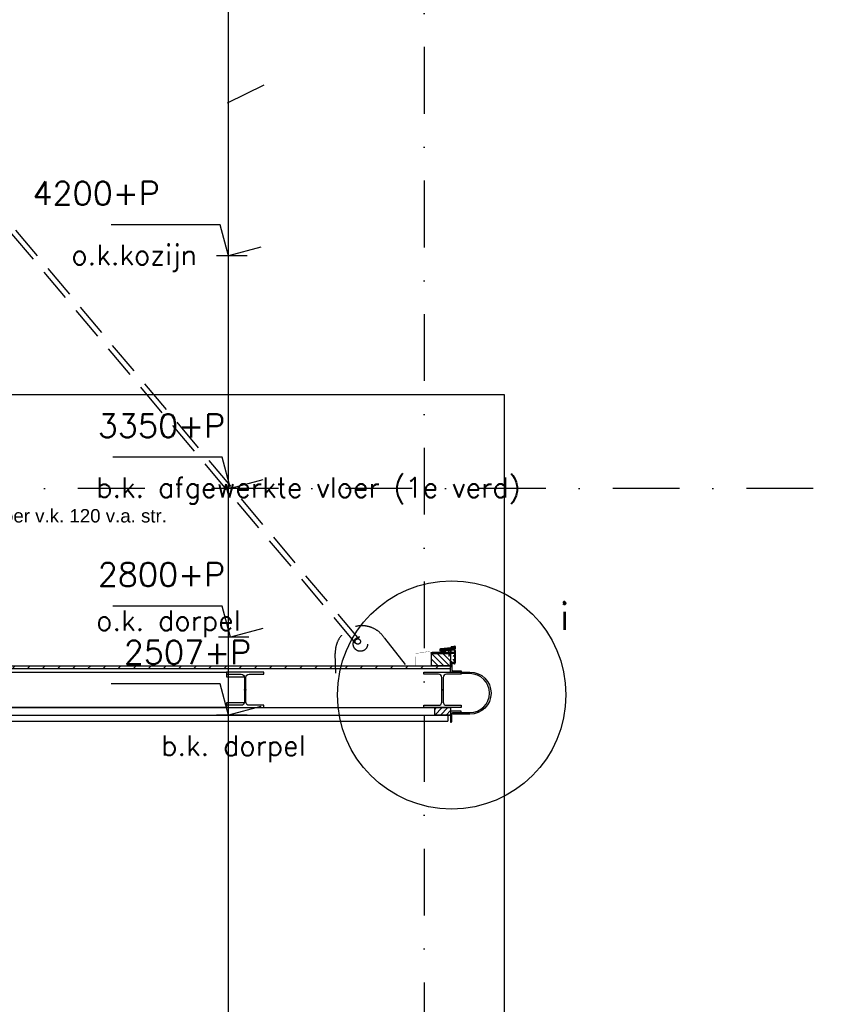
# Model space of a CAD drawing. Extents: x 0 to 317513, y 0 to 193913.
# Tile 39 of 69: x 221756 to 224762, y 93865 to 97550. Entities that reach past the tile are written whole.
import ezdxf

# ---------------------------------------------------------------- set-up
doc = ezdxf.new("R2010")
doc.units = 0
doc.header["$LTSCALE"] = 20
doc.header["$MEASUREMENT"] = 0
doc.header["$PDSIZE"] = -1
for name, pattern in [('CENTER', [5.421053, 3.388158, -0.677632, 0.677632, -0.677632]), ('DASHDOT', [25, 12.5, -6.25, 0, -6.25]), ('DD1', [2.66667, 1.66667, -0.5, 0, -0.5]), ('HIDDEN', [9.375, 6.25, -3.125])]:
    doc.linetypes.add(name, pattern=pattern)
doc.layers.get('0').update_dxf_attribs({"linetype": 'CONTINUOUS'})
for name, color, linetype in [('_DETAILNUMMERS', 4, 'CONTINUOUS'), ('_DETAILNUMMERSTEKST', 4, 'CONTINUOUS'), ('A--01A1_ACEER', 1, 'CONTINUOUS'), ('A--A25--_F--3-', 9, 'CONTINUOUS'), ('A--A35--_F--3-', 9, 'CONTINUOUS'), ('A--A42--_F-23-', 9, 'CONTINUOUS'), ('A--L13DC4_VLOEREN', 4, 'HIDDEN'), ('A--L21D2_BUITENWAND', 2, 'CONTINUOUS'), ('A--L25--', 7, 'CONTINUOUS'), ('A--L25--_F-23-', 7, 'CONTINUOUS'), ('A--L28--', 7, 'CONTINUOUS'), ('A--L28--_F--3-', 1, 'CONTINUOUS'), ('A--L28D1_KONSTRUKTIES', 1, 'CONTINUOUS'), ('A--L28DC1_BUITENKOZIJN', 1, 'HIDDEN'), ('A--L31--', 2, 'CONTINUOUS'), ('A--L42--', 7, 'CONTINUOUS'), ('A--L42--_F-23-', 7, 'CONTINUOUS'), ('A--L47', 7, 'CONTINUOUS'), ('A--M01A1_MAATVOERING', 1, 'CONTINUOUS'), ('A--M01B1_HOOGTE_MAATV', 1, 'CONTINUOUS'), ('A--T$1A-_F123_20', 1, 'CONTINUOUS'), ('A--T01B2_HOOGTE_MAATV', 2, 'CONTINUOUS'), ('A--T01B3_HOOGTE_MAATV', 3, 'CONTINUOUS'), ('STRAMIEN', 8, 'DD1'), ('X--LR---_CP', 7, 'CONTINUOUS')]:
    doc.layers.add(name, color=color, linetype=linetype)
doc.styles.add('EB2', font='ARIAL.TTF')
doc.styles.add('HIEMSTRA', font='romans.shx')
doc.styles.add('HOOGTEXT', font='ROMANS.shx', dxfattribs={"height": 2.5})

# ---------------------------------------------------------------- blocks, each defined once
blk = doc.blocks.new('Q020279-')
at = {"layer": 'A--A25--_F--3-'}
h = blk.add_hatch(dxfattribs=at)
h.set_pattern_fill('ALFALINE', color=256, scale=15, style=0, pattern_type=2)
h.set_pattern_definition([(45, (0, 0), (-10.6066, 10.6066), [])])
h.paths.add_polyline_path([(0, 0), (0, 71), (46, 71), (46, 0)])
at = {"layer": 'A--L25--_F-23-', "color": 2, "linetype": 'Continuous'}
blk.add_lwpolyline([(0, 0), (0, 71), (46, 71), (46, 0)], close=True, dxfattribs=at)
at = {"layer": 'X--LR---_CP'}
for p in [(0, 0), (0, 0), (46, 0)]:
    blk.add_point(p, dxfattribs=at)
blk = doc.blocks.new('Q020550-')
at = {"layer": 'A--L28--_F--3-', "color": 4, "linetype": 'Continuous'}
blk.add_lwpolyline([(0, 0), (0, 40), (3, 40, -0.414214), (5, 38), (5, 8.5, 0.414214), (8.5, 5), (38, 5, -0.414214), (40, 3), (40, 0)], format="xyb", close=True, dxfattribs=at)
at = {"layer": 'X--LR---_CP', "color": 4, "linetype": 'Continuous'}
blk.add_point((0, 0), dxfattribs=at)
blk = doc.blocks.new('*U483')
at = {"layer": 'A--A42--_F-23-', "linetype": 'Continuous'}
h = blk.add_hatch(dxfattribs=at)
h.set_pattern_fill('ALFALINE', color=256, scale=40, style=0)
h.set_pattern_definition([(45, (-221098.976, -95126.88), (-28.284271, 28.284271), [])])
h.paths.add_polyline_path([(0, 0), (0, 5), (2268.2, 5), (2268.2, 0), (2268.2, -5), (0, -5)])
at = {"layer": 'A--L42--_F-23-', "color": 2, "linetype": 'Continuous'}
for points in [[(0, 0), (0, 5), (2268.2, 5), (2268.2, 0)], [(0, 0), (0, -5), (2268.2, -5), (2268.2, 0)]]:
    blk.add_lwpolyline(points, dxfattribs=at)
blk = doc.blocks.new('Q020490-')
at = {"layer": 'A--L28--_F--3-', "color": 4, "linetype": 'Continuous'}
blk.add_lwpolyline([(70, -66.5), (-70, -66.5), (-70, -58), (-14.75, -58, 0.4142136), (-2.75, -46), (-2.75, 46, 0.4142136), (-14.75, 58), (-70, 58), (-70, 66.5), (70, 66.5), (70, 58), (14.75, 58, 0.4142136), (2.75, 46), (2.75, -46, 0.4142136), (14.75, -58), (70, -58)], format="xyb", close=True, dxfattribs=at)
at = {"layer": 'X--LR---_CP'}
for p in [(-2.75, 0), (0, 0), (2.75, 0)]:
    blk.add_point(p, dxfattribs=at)
blk = doc.blocks.new('E100606D_8713350')
at = {"color": 0}
blk.add_lwpolyline([(17.9, 1.6), (20.2, 1.6), (20, 1.8, -0.57735), (20.2, 2.1), (21.5, 2.1), (22.8, 2.1, -0.57735), (23, 1.8), (22.9, 1.6), (25.2, 1.6), (25, 1.8, -0.57735), (25.2, 2.1), (26.5, 2.1), (27.8, 2.1, -0.57735), (28, 1.8), (27.9, 1.6), (30.2, 1.6), (30, 1.8, -0.57735), (30.2, 2.1), (31.5, 2.1), (32.8, 2.1, -0.57735), (33, 1.8), (32.9, 1.6), (35.2, 1.6), (35, 1.8, -0.57735), (35.2, 2.1), (36.5, 2.1), (37.8, 2.1, -0.57735), (38, 1.8), (37.9, 1.6), (40.2, 1.6), (40, 1.8, -0.57735), (40.2, 2.1), (41.5, 2.1), (42.8, 2.1, -0.57735), (43, 1.8), (42.9, 1.6), (45.2, 1.6), (45, 1.8, -0.57735), (45.2, 2.1), (46.5, 2.1), (47.8, 2.1, -0.57735), (48, 1.8), (47.9, 1.6), (50.2, 1.6), (50, 1.8, -0.57735), (50.2, 2.1), (51.5, 2.1), (52.8, 2.1, -0.57735), (53, 1.8), (52.9, 1.6), (55.2, 1.6), (55, 1.8, -0.57735), (55.2, 2.1), (56.5, 2.1), (57.8, 2.1, -0.57735), (58, 1.8), (57.9, 1.6), (60.2, 1.6), (60, 1.8, -0.57735), (60.2, 2.1), (61.5, 2.1), (62.8, 2.1, -0.57735), (63, 1.8), (62.9, 1.6), (65.2, 1.6), (65, 1.8, -0.57735), (65.2, 2.1), (66.5, 2.1), (67.8, 2.1, -0.57735), (68, 1.8), (67.9, 1.6), (70.2, 1.6), (70, 1.8, -0.57735), (70.2, 2.1), (71.5, 2.1), (72.8, 2.1, -0.57735), (73, 1.8), (72.9, 1.6), (78.3, 0.6, -0.912623), (78.3, 0.1), (-5.3, 0.1, 0.414214), (-5.8, -0.4), (-5.8, -1.4, -0.414214), (-6.3, -1.9, -0.414214), (-6.8, -1.4), (-6.8, -0.4, 0.414214), (-7.3, 0.1), (-9.5, 0.1, 0.414214), (-10, -0.4), (-10, -24.7, 0.414214), (-9.5, -25.2), (-7.3, -25.2, 0.414214), (-6.8, -24.7), (-6.8, -23.7, -0.414214), (-6.3, -23.2, -0.414214), (-5.8, -23.7), (-5.8, -25.7, -0.414214), (-6.3, -26.2), (-9.5, -26.2, 0.414214), (-10, -26.7), (-10, -38.7, 0.534511), (-9.3, -39.1), (-1, -35.7, -0.534511), (0, -36.4, -0.303347), (-0.4, -37.1), (-9.4, -40.8, -0.534511), (-11.5, -39.4), (-11.5, 12.6, -0.414214), (-10, 14.1), (0, 14.1, -0.414214), (0.5, 13.6), (0.5, 13.1, -0.414214), (0, 12.6), (-9.5, 12.6, 0.414214), (-10, 12.1), (-10, 2.6, 0.414214), (-9.5, 2.1), (-8.5, 2.1), (-7.2, 2.1, -0.57735), (-7, 1.8), (-7.1, 1.6), (-4.8, 1.6), (-5, 1.8, -0.57735), (-4.8, 2.1), (-3.5, 2.1), (-2.2, 2.1, -0.57735), (-2, 1.8), (-2.1, 1.6), (0.2, 1.6), (0, 1.8, -0.57735), (0.2, 2.1), (1.5, 2.1), (2.8, 2.1, -0.57735), (3, 1.8), (2.9, 1.6), (5.2, 1.6), (5, 1.8, -0.57735), (5.2, 2.1), (6.5, 2.1), (7.8, 2.1, -0.57735), (8, 1.8), (7.9, 1.6), (10.2, 1.6), (10, 1.8, -0.57735), (10.2, 2.1), (11.5, 2.1), (12.8, 2.1, -0.57735), (13, 1.8), (12.9, 1.6), (15.2, 1.6), (15, 1.8, -0.57735), (15.2, 2.1), (16.5, 2.1), (17.8, 2.1, -0.57735), (18, 1.8)], format="xyb", close=True, dxfattribs=at)
blk = doc.blocks.new('HOOGTEP')
at = {"layer": 'A--M01A1_MAATVOERING'}
for p, q in [((0, 0), (0.624, 2.33)), ((0.624, 2.33), (8.794, 2.33)), ((-2.415, 0.647), (0, 0))]:
    blk.add_line(p, q, dxfattribs=at)
at = {"layer": 'A--M01B1_HOOGTE_MAATV'}
blk.add_line((-1.379, 0), (0.911, 0), dxfattribs=at)
at = {"layer": 'A--T01B2_HOOGTE_MAATV', "style": 'HOOGTEXT', "flags": 4}
blk.add_attdef('TEKST', (1.84, -0.671), '', height=1.5, dxfattribs=at)
at = {"layer": 'A--T01B3_HOOGTE_MAATV', "style": 'HOOGTEXT', "flags": 4}
blk.add_attdef('HOOGTE', (1.673, 3.819), '', height=1.75, dxfattribs=at)

msp = doc.modelspace()

# ---------------------------------------------------------------- hatches: boundary and pattern name
at = {"layer": 'A--A35--_F--3-'}
h = msp.add_hatch(dxfattribs=at)
h.set_pattern_fill('ALFALINE', color=256, scale=15, style=0)
h.set_pattern_definition([(45, (27067.329, -21.054), (-10.6066017, 10.6066017), [])])
h.paths.add_polyline_path([(223367.16, 94947.88), (223308.16, 94947.88), (223308.16, 94975.88), (223367.16, 94975.88)])

# ---------------------------------------------------------------- linework, layer by layer
at = {"color": 0}
for p, q in [((223327.05, 95188.42, 0), (223328.01, 95189.38, 0)), ((223327.05, 95187.72, 0), (223327.05, 95188.42, 0)), ((223330.11, 95189.57, 0), (223327.91, 95187.37, 0)), ((223327.92, 95182.33, 0), (223330.09, 95184.5, 0)), ((223328.01, 95193.54, 0), (223331.22, 95197.04, 0)), ((223328.01, 95189.38, 0), (223328.01, 95193.54, 0)), ((223329.8, 95181.65, 0), (223328.2, 95181.65, 0)), ((223331.86, 95195.74, 0), (223329.36, 95193.02, 0)), ((223329.36, 95193.02, 0), (223329.36, 95191.4, 0)), ((223330.71, 95183.15, 0), (223329.8, 95182.23, 0)), ((223329.8, 95182.23, 0), (223329.8, 95181.65, 0)), ((223347.34, 95181.65, 0), (223329.8, 95181.65, 0)), ((223329.91, 95190.91, 0), (223334.04, 95191.27, 0)), ((223330.09, 95184.5, 0), (223344.63, 95185.77, 0)), ((223333.37, 95189.85, 0), (223330.11, 95189.57, 0)), ((223345.71, 95184.46, 0), (223330.71, 95183.15, 0)), ((223331.22, 95197.04, 0), (223368.36, 95200.29, 0)), ((223368.97, 95198.99, 0), (223331.86, 95195.74, 0)), ((223333.26, 95192.2, 0), (223334.23, 95193.58, 0)), ((223333.35, 95191.21, 0), (223333.26, 95192.2, 0)), ((223334.35, 95191.29, 0), (223333.35, 95191.21, 0)), ((223334.28, 95190.76, 0), (223333.37, 95189.85, 0)), ((223334.87, 95185.32, 0), (223334.35, 95191.29, 0)), ((223339.56, 95185.73, 0), (223334.87, 95185.32, 0)), ((223335.69, 95194.42, 0), (223338.77, 95194.69, 0)), ((223338.77, 95194.69, 0), (223354.71, 95196.09, 0)), ((223339.56, 95185.73, 0), (223338.77, 95194.69, 0)), ((223341.55, 95185.9, 0), (223339.56, 95185.73, 0)), ((223352.89, 95193.92, 0), (223340.94, 95192.87, 0)), ((223341.55, 95185.9, 0), (223340.94, 95192.87, 0)), ((223343.94, 95186.11, 0), (223341.55, 95185.9, 0)), ((223343.22, 95188.77, 0), (223344.79, 95186.07, 0)), ((223378.64, 95192.16, 0), (223343.38, 95189.07, 0)), ((223347.34, 95181.65, 0), (223345.71, 95184.46, 0)), ((223345.77, 95187.16, 0), (223348.15, 95183.05, 0)), ((223366.56, 95189.69, 0), (223346.16, 95187.91, 0)), ((223351.14, 95181.65, 0), (223347.34, 95181.65, 0)), ((223348.15, 95183.05, 0), (223350.68, 95183.05, 0)), ((223350.68, 95183.05, 0), (223351.31, 95181.95, 0)), ((223353.24, 95189.94, 0), (223352.89, 95193.92, 0)), ((223357.23, 95190.28, 0), (223353.24, 95189.94, 0)), ((223354.71, 95196.09, 0), (223358.7, 95196.44, 0)), ((223354.71, 95196.09, 0), (223354.81, 95194.97, 0)), ((223362.78, 95195.67, 0), (223354.81, 95194.97, 0)), ((223354.81, 95194.97, 0), (223357.01, 95192.77, 0)), ((223357.01, 95192.77, 0), (223360.99, 95193.12, 0)), ((223357.01, 95192.77, 0), (223357.23, 95190.28, 0)), ((223362.68, 95196.78, 0), (223358.7, 95196.44, 0)), ((223360.99, 95193.12, 0), (223362.78, 95195.67, 0)), ((223361.21, 95190.63, 0), (223360.99, 95193.12, 0)), ((223365.2, 95190.98, 0), (223361.21, 95190.63, 0)), ((223375, 95197.86, 0), (223362.68, 95196.78, 0)), ((223362.78, 95195.67, 0), (223362.68, 95196.78, 0)), ((223364.85, 95194.97, 0), (223376.8, 95196.01, 0)), ((223365.2, 95190.98, 0), (223364.85, 95194.97, 0)), ((223365.83, 95181.95, 0), (223366.32, 95182.8, 0)), ((223369.6, 95181.65, 0), (223366, 95181.65, 0)), ((223366.75, 95183.05, 0), (223367.1, 95183.05, 0)), ((223367.1, 95183.05, 0), (223367.1, 95189.2, 0)), ((223368.36, 95200.29, 0), (223370.69, 95202.62, 0)), ((223368.5, 95189.41, 0), (223368.5, 95183.05, 0)), ((223368.5, 95183.05, 0), (223368.85, 95183.05, 0)), ((223380.9, 95190.95, 0), (223368.96, 95189.9, 0)), ((223368.97, 95198.99, 0), (223373.76, 95203.78, 0)), ((223369.28, 95182.8, 0), (223369.77, 95181.95, 0)), ((223369.4, 95203.75, 0), (223370.49, 95204.85, 0)), ((223370.3, 95203.47, 0), (223369.56, 95203.41, 0)), ((223370.49, 95204.85, 0), (223383.93, 95206.02, 0)), ((223373.76, 95203.78, 0), (223383.12, 95204.6, 0)), ((223378.05, 95200.91, 0), (223375, 95197.86, 0)), ((223375.34, 95200.18, 0), (223379.1, 95203.94, 0)), ((223376.54, 95199.4, 0), (223375.74, 95199.33, 0)), ((223378.25, 95201.11, 0), (223376.54, 95199.4, 0)), ((223377.15, 95192.03, 0), (223376.8, 95196.01, 0)), ((223378.15, 95192.11, 0), (223377.15, 95192.03, 0)), ((223378.15, 95192.11, 0), (223379.06, 95193.2, 0)), ((223379.06, 95193.2, 0), (223378.39, 95200.79, 0)), ((223382.34, 95204.23, 0), (223379.1, 95203.94, 0)), ((223379.1, 95192.66, 0), (223379.1, 95200.76, 0)), ((223380.5, 95202.06, 0), (223383.35, 95202.78, 0)), ((223380.5, 95193.33, 0), (223380.5, 95202.06, 0)), ((223380.5, 95193.33, 0), (223384.8, 95189.03, 0)), ((223380.66, 95200.47, 0), (223380.66, 95201.69, 0)), ((223380.81, 95200.12, 0), (223383.52, 95197.41, 0)), ((223380.9, 95190.95, 0), (223383.4, 95188.45, 0)), ((223381.01, 95201.83, 0), (223382.81, 95200.02, 0)), ((223383.44, 95203.12, 0), (223382.34, 95204.23, 0)), ((223383.4, 95170.15, 0), (223383.4, 95188.45, 0)), ((223383.66, 95200.38, 0), (223383.66, 95204.1, 0)), ((223383.66, 95194.97, 0), (223383.66, 95197.05, 0)), ((223384.16, 95194.47, 0), (223383.66, 95194.97, 0)), ((223384.8, 95189.03, 0), (223384.8, 95141.85, 0)), ((223385.01, 95205.03, 0), (223385.01, 95194.83, 0)), ((223377.8, 95168.9, 0), (223377.8, 95169.15, 0)), ((223377.8, 95143.65, 0), (223377.8, 95145.4, 0)), ((223378.3, 95169.65, 0), (223382.9, 95169.65, 0)), ((223383.4, 95168.4, 0), (223378.3, 95168.4, 0)), ((223378.3, 95145.9, 0), (223378.55, 95145.9, 0)), ((223383.4, 95143.15, 0), (223378.3, 95143.15, 0)), ((223379.05, 95145.4, 0), (223379.05, 95144.4, 0)), ((223379.05, 95144.4, 0), (223383.4, 95144.4, 0)), ((223383.4, 95144.4, 0), (223383.4, 95168.4, 0)), ((223383.4, 95142.85, 0), (223383.4, 95143.15, 0))]:
    msp.add_line(p, q, dxfattribs=at)
at = {"color": 0, "linetype": 'CENTER'}
msp.add_line((223358.7, 95196.44, 0), (223361.31, 95166.61, 0), dxfattribs=at)
at = {"color": 0}
for centre, radius, start, end in [((223327.55, 95187.72, 0), 0.5, 180, 225), ((223327.55, 95187.72, 0), 0.5, 225, 315), ((223328.2, 95182.05, 0), 0.4, 135, 180), ((223328.2, 95182.05, 0), 0.4, 180, 270), ((223329.86, 95191.4, 0), 0.5, 180, 275), ((223334.06, 95190.97, 0), 0.3, 315, 95), ((223335.86, 95192.43, 0), 2, 95, 145), ((223343.4, 95188.87, 0), 0.2, 95, 180), ((223343.4, 95188.87, 0), 0.2, 180, 210), ((223343.9, 95186.61, 0), 0.5, 275, 30), ((223344.61, 95185.97, 0), 0.2, 275, 30), ((223346.2, 95187.41, 0), 0.5, 95, 210), ((223351.14, 95181.85, 0), 0.2, 270, 30), ((223366, 95181.85, 0), 0.2, 150, 270), ((223366.75, 95182.55, 0), 0.5, 90, 150), ((223366.6, 95189.2, 0), 0.5, 0, 95), ((223369, 95189.41, 0), 0.5, 95, 180), ((223368.85, 95182.55, 0), 0.5, 30, 90), ((223369.54, 95203.61, 0), 0.2, 135, 275), ((223369.6, 95181.85, 0), 0.2, 270, 30), ((223370.34, 95202.98, 0), 0.5, 315, 95), ((223375.7, 95199.83, 0), 0.5, 135, 275), ((223378.19, 95200.77, 0), 0.2, 5, 135), ((223378.6, 95200.76, 0), 0.5, 0, 135), ((223378.6, 95192.66, 0), 0.5, 275, 0), ((223380.86, 95201.69, 0), 0.2, 45, 180), ((223381.16, 95200.47, 0), 0.5, 180, 225), ((223383.16, 95200.38, 0), 0.5, 225, 0), ((223383.16, 95204.1, 0), 0.5, 0, 95), ((223383.3, 95202.98, 0), 0.2, 284.29436, 45), ((223383.16, 95197.05, 0), 0.5, 0, 45), ((223384.01, 95205.03, 0), 1, 0, 95), ((223384.51, 95194.83, 0), 0.5, 225, 0), ((223378.3, 95169.15, 0), 0.5, 90, 180), ((223378.3, 95168.9, 0), 0.5, 180, 270), ((223378.3, 95145.4, 0), 0.5, 90, 180), ((223378.3, 95143.65, 0), 0.5, 180, 270), ((223378.55, 95145.4, 0), 0.5, 0, 90), ((223382.9, 95170.15, 0), 0.5, 270, 0), ((223384.6, 95142.85, 0), 1.2, 180, 270), ((223384.6, 95141.85, 0), 0.2, 270, 0)]:
    msp.add_arc(centre, radius, start, end, dxfattribs=at)
at = {"layer": '_DETAILNUMMERS'}
msp.add_circle((223371.59, 95023.24, 0), 427.26, dxfattribs=at)
at = {"layer": 'A--01A1_ACEER'}
for p, q in [((222537.3, 91828.8), (222537.3, 104253.72)), ((222533.04, 97238.43), (222669.9, 97305.82))]:
    msp.add_line(p, q, dxfattribs=at)
at = {"layer": 'A--L13DC4_VLOEREN', "const_width": 1}
msp.add_lwpolyline([(223288.94, 95186.11), (223275.09, 95184.5), (223272.02, 95181.38), (223236.98, 95179.34), (223237.26, 95131.88), (221066.98, 95131.88), (221066.98, 95249.93)], dxfattribs=at)
at = {"layer": 'A--L21D2_BUITENWAND', "color": 4}
msp.add_lwpolyline([(223440.02, 95102.88), (223407.1, 95102.88), (223407.1, 95108.88), (223440.02, 95108.88, -1), (223440.02, 94950.88), (223375.41, 94950.88), (223375.41, 94956.88), (223440.02, 94956.88, 1)], format="xyb", close=True, dxfattribs=at)
at = {"layer": 'A--L28D1_KONSTRUKTIES'}
for p, q in [((223569.1, 96145.9), (221258.23, 96145.9)), ((223569.1, 92445.9), (223569.1, 96145.9))]:
    msp.add_line(p, q, dxfattribs=at)
at = {"layer": 'A--L28DC1_BUITENKOZIJN'}
for p, q in [((223027.37, 95230.05, 0), (221183.98, 97426.92, 0)), ((223011.96, 95217.19, 0), (221183.98, 97395.7, 0))]:
    msp.add_line(p, q, dxfattribs=at)
at = {"layer": 'A--L28DC1_BUITENKOZIJN', "elevation": 0}
msp.add_lwpolyline([(222938.02, 95104.49), (222936.31, 95178.08, -0.7691766), (223120.5, 95235.43), (223199, 95134.48)], format="xyb", dxfattribs=at)
at = {"layer": 'A--L28DC1_BUITENKOZIJN'}
for centre, radius in [((223030.31, 95213.64, 0), 27.01), ((223020.42, 95223.11, 0), 10)]:
    msp.add_circle(centre, radius, dxfattribs=at)
at = {"layer": 'A--L31--'}
for p, q in [((221096.58, 94975.88), (223367.16, 94975.88, 0)), ((221108.98, 94947.88), (223367.16, 94947.88, 0)), ((221108.98, 94924.88), (223357.16, 94924.88, 0)), ((223357.16, 94947.88, 0), (223357.16, 94924.88, 0))]:
    msp.add_line(p, q, dxfattribs=at)
for points in [[(222528.98, 95108.88), (222528.98, 95090.44), (222596.23, 95090.44), (222596.23, 94994.22), (222528.98, 94994.22), (222528.98, 94975.88), (221168.98, 94975.88), (221168.98, 94994.22), (221101.73, 94994.22), (221101.73, 95090.44), (221168.98, 95090.44), (221168.98, 95108.86)], [(223367.16, 94947.88), (223308.16, 94947.88), (223308.16, 94975.88), (223367.16, 94975.88)]]:
    msp.add_lwpolyline(points, close=True, dxfattribs=at)
at = {"layer": 'STRAMIEN', "linetype": 'DASHDOT'}
for p, q in [((223269.1, 109950.72), (223269.1, 90560.27)), ((232225.64, 95795.9), (154278.59, 95795.9))]:
    msp.add_line(p, q, dxfattribs=at)

# ---------------------------------------------------------------- block references
ref = msp.add_blockref('HOOGTEP', (222537.3, 96665.89), dxfattribs=dict(xscale=-50, yscale=50, zscale=50))
ref.add_attrib('TEKST', 'o.k.kozijn', (221948.89, 96632.34), dxfattribs={"layer": 'A--T01B2_HOOGTE_MAATV', "height": 75, "style": 'HOOGTEXT', "flags": 4})
ref.add_attrib('HOOGTE', '4200+P', (221803.67, 96856.87), dxfattribs={"layer": 'A--T01B3_HOOGTE_MAATV', "height": 87.5, "style": 'HOOGTEXT', "flags": 4})
ref = msp.add_blockref('HOOGTEP', (222544.29, 95795.9), dxfattribs=dict(xscale=-50, yscale=50, zscale=50))
ref.add_attrib('TEKST', 'b.k. afgewerkte vloer (1e verd)', (222041.59, 95762.34), dxfattribs={"layer": 'A--T01B2_HOOGTE_MAATV', "height": 75, "style": 'HOOGTEXT', "flags": 4})
ref.add_attrib('HOOGTE', '3350+P', (222048.16, 95986.87), dxfattribs={"layer": 'A--T01B3_HOOGTE_MAATV', "height": 87.5, "style": 'HOOGTEXT', "flags": 4})
ref = msp.add_blockref('HOOGTEP', (222544.29, 95238.92, 0), dxfattribs=dict(xscale=-50, yscale=50, zscale=50))
ref.add_attrib('TEKST', 'o.k. dorpel', (222041.59, 95263.87, 0), dxfattribs={"layer": 'A--T01B2_HOOGTE_MAATV', "height": 75, "style": 'HOOGTEXT', "flags": 4})
ref.add_attrib('HOOGTE', '2800+P', (222048.16, 95429.89, 0), dxfattribs={"layer": 'A--T01B3_HOOGTE_MAATV', "height": 87.5, "style": 'HOOGTEXT', "flags": 4})
ref = msp.add_blockref('HOOGTEP', (222537.3, 94947.88, 0), dxfattribs=dict(xscale=-50, yscale=50, zscale=50))
ref.add_attrib('TEKST', 'b.k. dorpel', (222284.6, 94795.98, 0), dxfattribs={"layer": 'A--T01B2_HOOGTE_MAATV', "height": 75, "style": 'HOOGTEXT', "flags": 4})
ref.add_attrib('HOOGTE', '2507+P', (222145.34, 95138.85, 0), dxfattribs={"layer": 'A--T01B3_HOOGTE_MAATV', "height": 87.5, "style": 'HOOGTEXT', "flags": 4})
at = {"layer": 'A--L21D2_BUITENWAND'}
msp.add_blockref('Q020550-', (223367.16, 95108.88, 0), dxfattribs=at)
at = {"layer": 'A--L21D2_BUITENWAND', "xscale": -1, "rotation": 180}
msp.add_blockref('Q020550-', (223367.16, 94961.88, 0), dxfattribs=at)
at = {"layer": 'A--L25--', "rotation": 89.99999999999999}
msp.add_blockref('Q020279-', (223367.16, 95131.88, 0), dxfattribs=at)
at = {"layer": 'A--L28--', "xscale": -1, "rotation": 180}
msp.add_blockref('Q020490-', (222598.98, 95042.38), dxfattribs=at)
at = {"layer": 'A--L28--', "rotation": 180}
msp.add_blockref('Q020490-', (223337.1, 95042.38, 0), dxfattribs=at)
at = {"layer": 'A--L42--'}
msp.add_blockref('*U483', (221098.98, 95126.88), dxfattribs=at)
at = {"layer": 'A--L47', "xscale": -1}
msp.add_blockref('E100606D_8713350', (223372.17, 95179.82, 0), dxfattribs=at)

# ---------------------------------------------------------------- texts
at = {"layer": '_DETAILNUMMERSTEKST', "style": 'HIEMSTRA'}
msp.add_text('i', height=100, dxfattribs=at).set_placement((223776.09, 95267.16, 0))
at = {"layer": 'A--T$1A-_F123_20', "style": 'EB2'}
msp.add_text('aan te storten vloer v.k. 120 v.a. str.', height=50, dxfattribs=at).set_placement((221196.27, 95668.56))

doc.saveas('drawing.dxf')
